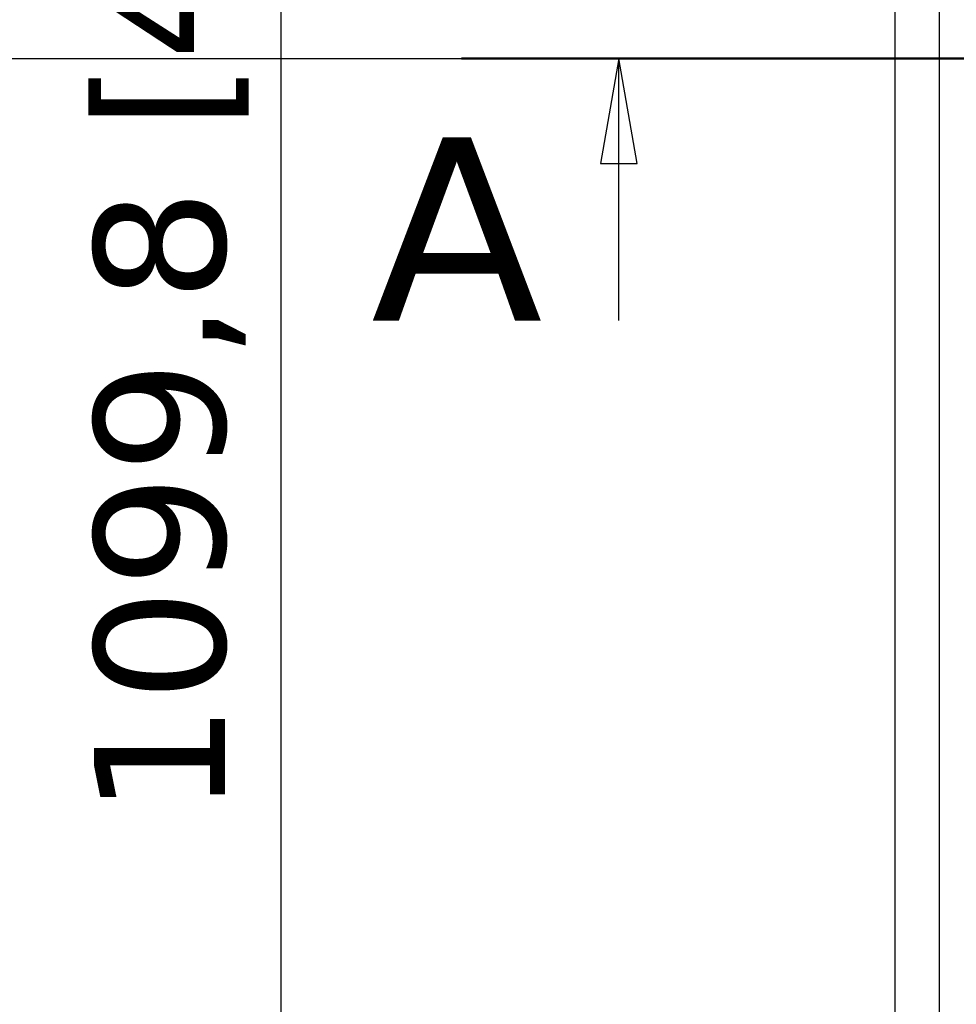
# Model space of a CAD drawing. Header units: millimetres. Extents: x -6858 to 6858, y -375 to 4365.
# Tile 56 of 97: x 928 to 1196, y 2453 to 2735. Entities that reach past the tile are written whole.
import ezdxf

# ---------------------------------------------------------------- set-up
doc = ezdxf.new("R2010")
doc.units = ezdxf.units.MM
doc.header["$LTSCALE"] = 15
doc.linetypes.add('CHAIN', pattern=[0.3543, 0.2362, -0.0295, 0.0591, -0.0295])
for name, color, linetype, lineweight in [('_Sichtbarkanten', 7, 'Continuous', 25), ('Bemaßung (ISO)', 7, 'Continuous', 25), ('Schnittlinie (ISO)', 7, 'CHAIN', 25)]:
    doc.layers.add(name, color=color, linetype=linetype, lineweight=lineweight)
doc.styles.add('Bezeichnungstext (DIN)', font='verdana.ttf')
doc.styles.add('Notiztext (ISO)', font='verdana.ttf')
doc.dimstyles.new('wedi USA', dxfattribs={"dimscale": 15, "dimtxt": 2.5, "dimasz": 4, "dimexe": 2, "dimexo": 0.8, "dimgap": 0.3, "dimtad": 1, "dimdec": 1, "dimrnd": 1e-08, "dimtxsty": 'Notiztext (ISO)', "dimcen": 0.09, "dimclrd": 7, "dimclre": 7, "dimclrt": 256, "dimadec": 0, "dimazin": 2, "dimtfac": 0.6, "dimtmove": 0, "dimatfit": 3, "dimfxl": 1, "dimtolj": 1, "dimlwd": -1, "dimlwe": -1, "dimarcsym": 0})

# ---------------------------------------------------------------- blocks, each defined once
blk = doc.blocks.new('2DTransSchnitt0')
at = {"layer": 'Schnittlinie (ISO)', "linetype": 'Continuous', "lineweight": 50}
blk.add_line((70.287, 181.585), (85.287, 181.585), dxfattribs=at)
at = {"layer": 'Schnittlinie (ISO)', "linetype": 'Continuous'}
for p, q in [((73.287, 181.585), (72.937, 179.585)), ((73.287, 179.585), (73.287, 181.585)), ((73.637, 179.585), (73.287, 181.585)), ((72.937, 179.585), (73.637, 179.585)), ((73.287, 176.585), (73.287, 179.585))]:
    blk.add_line(p, q, dxfattribs=at)
at = {"layer": 'Schnittlinie (ISO)', "linetype": 'Continuous', "flags": 128}
blk.add_lwpolyline([(73.637, 179.585), (73.287, 181.585), (72.937, 179.585), (73.637, 179.585)], dxfattribs=at)
at = {"layer": 'Schnittlinie (ISO)'}
blk.add_solid([(73.637, 179.585), (73.287, 181.585), (72.937, 179.585), (73.637, 179.585)], dxfattribs=at)
at = {"layer": 'Schnittlinie (ISO)', "insert": (68.554, 176.585), "char_height": 3.5, "attachment_point": 7, "style": 'Bezeichnungstext (DIN)'}
blk.add_mtext('A', dxfattribs=at)
blk = doc.blocks.new('*D104')
at = {"layer": 'Bemaßung (ISO)', "color": 7, "transparency": 16777216}
for p, q in [((1166.45, 3485.77), (533.45, 3485.77)), ((563.45, 2021.77), (563.45, 3425.77)), ((1166.45, 1961.77), (533.45, 1961.77))]:
    blk.add_line(p, q, dxfattribs=at)
for points in [[(553.45, 3425.77), (573.45, 3425.77), (563.45, 3485.77)], [(553.45, 2021.77), (573.45, 2021.77), (563.45, 1961.77)]]:
    blk.add_solid(points, dxfattribs=at)
at = {"layer": 'Defpoints', "color": 0, "transparency": 16777216}
for p in [(563.45, 3485.77), (1178.45, 3485.77), (1178.45, 1961.77)]:
    blk.add_point(p, dxfattribs=at)
at = {"layer": 'Bemaßung (ISO)', "transparency": 16777216, "insert": (509.89, 2586.69), "char_height": 37.5, "attachment_point": 1, "rotation": 90, "style": 'Notiztext (ISO)'}
blk.add_mtext('\\A1;1524 [60]"', dxfattribs=at)
blk = doc.blocks.new('*D107')
at = {"layer": 'Bemaßung (ISO)', "color": 7, "transparency": 16777216}
for p, q in [((1179.15, 3473.07), (701.42, 3473.07)), ((731.42, 2034.47), (731.42, 3413.07)), ((1179.15, 1974.47), (701.42, 1974.47))]:
    blk.add_line(p, q, dxfattribs=at)
for points in [[(721.42, 3413.07), (741.42, 3413.07), (731.42, 3473.07)], [(721.42, 2034.47), (741.42, 2034.47), (731.42, 1974.47)]]:
    blk.add_solid(points, dxfattribs=at)
at = {"layer": 'Defpoints', "color": 0, "transparency": 16777216}
for p in [(731.42, 3473.07), (1191.15, 3473.07), (1191.15, 1974.47)]:
    blk.add_point(p, dxfattribs=at)
at = {"layer": 'Bemaßung (ISO)', "transparency": 16777216, "insert": (677.86, 2560.91), "char_height": 37.5, "attachment_point": 1, "rotation": 90, "style": 'Notiztext (ISO)'}
blk.add_mtext('\\A1;1498,6 [59]"', dxfattribs=at)
blk = doc.blocks.new('*D112')
at = {"layer": 'Bemaßung (ISO)', "color": 7, "transparency": 16777216}
for p, q in [((1288.35, 2723.77), (847.84, 2723.77)), ((877.84, 2021.77), (877.84, 2663.77)), ((1166.45, 1961.77), (847.84, 1961.77))]:
    blk.add_line(p, q, dxfattribs=at)
for points in [[(867.84, 2663.77), (887.84, 2663.77), (877.84, 2723.77)], [(867.84, 2021.77), (887.84, 2021.77), (877.84, 1961.77)]]:
    blk.add_solid(points, dxfattribs=at)
at = {"layer": 'Defpoints', "color": 0, "transparency": 16777216}
for p in [(877.84, 2723.77), (1300.35, 2723.77), (1178.45, 1961.77)]:
    blk.add_point(p, dxfattribs=at)
at = {"layer": 'Bemaßung (ISO)', "transparency": 16777216, "insert": (824.28, 2220.52), "char_height": 37.5, "attachment_point": 1, "rotation": 90, "style": 'Notiztext (ISO)'}
blk.add_mtext('\\A1;762 [30]"', dxfattribs=at)
blk = doc.blocks.new('*D115')
at = {"layer": 'Bemaßung (ISO)', "color": 7, "transparency": 16777216}
for p, q in [((1293.86, 3273.06), (972.58, 3273.06)), ((1002.58, 2233.27), (1002.58, 3213.06)), ((1290.67, 2173.27), (972.58, 2173.27))]:
    blk.add_line(p, q, dxfattribs=at)
for points in [[(992.58, 3213.06), (1012.58, 3213.06), (1002.58, 3273.06)], [(992.58, 2233.27), (1012.58, 2233.27), (1002.58, 2173.27)]]:
    blk.add_solid(points, dxfattribs=at)
at = {"layer": 'Defpoints', "color": 0, "transparency": 16777216}
for p in [(1002.58, 3273.06), (1305.86, 3273.06), (1302.67, 2173.27)]:
    blk.add_point(p, dxfattribs=at)
at = {"layer": 'Bemaßung (ISO)', "transparency": 16777216, "insert": (949.02, 2506.74), "char_height": 37.5, "attachment_point": 1, "rotation": 90, "style": 'Notiztext (ISO)'}
blk.add_mtext('\\A1;1099,8 [43 1/4]"', dxfattribs=at)

msp = doc.modelspace()

# ---------------------------------------------------------------- linework, layer by layer
at = {"layer": '_Sichtbarkanten'}
for p, q in [((1178.45, 1961.77), (1178.45, 3485.77)), ((1191.15, 1974.47), (1191.15, 3473.07))]:
    msp.add_line(p, q, dxfattribs=at)

# ---------------------------------------------------------------- block references
at = {"layer": 'Schnittlinie (ISO)', "xscale": 15, "yscale": 15, "zscale": 15}
msp.add_blockref('2DTransSchnitt0', (0, 0), dxfattribs=at)

# ---------------------------------------------------------------- dimensions: what is measured, and where the dimension line sits
at = {"layer": 'Bemaßung (ISO)', "color": 7}
for base, p1, p2, picture, middle in [((563.45, 3485.77), (1178.45, 1961.77), (1178.45, 3485.77), '*D104', (563.45, 2723.77)), ((731.42, 3473.07), (1191.15, 1974.47), (1191.15, 3473.07), '*D107', (731.42, 2723.77)), ((1002.58, 3273.06), (1302.67, 2173.27), (1305.86, 3273.06), '*D115', (1002.58, 2723.16)), ((877.84, 2723.77), (1178.45, 1961.77), (1300.35, 2723.77), '*D112', (877.84, 2342.77))]:
    dim = msp.add_linear_dim(base=base, p1=p1, p2=p2, angle=90, text='<>"', dimstyle='wedi USA', override={"dimgap": 0.3, "dimdec": 1, "dimtol": 0, "dimlim": 0, "dimtp": 0, "dimtm": 0, "dimtdec": 2, "dimtofl": 0, "dimatfit": 1}, dxfattribs=at)
    dim.commit()
    dim.dimension.update_dxf_attribs({"geometry": picture, "text_midpoint": middle, "dimtype": 160})

doc.saveas('drawing.dxf')
